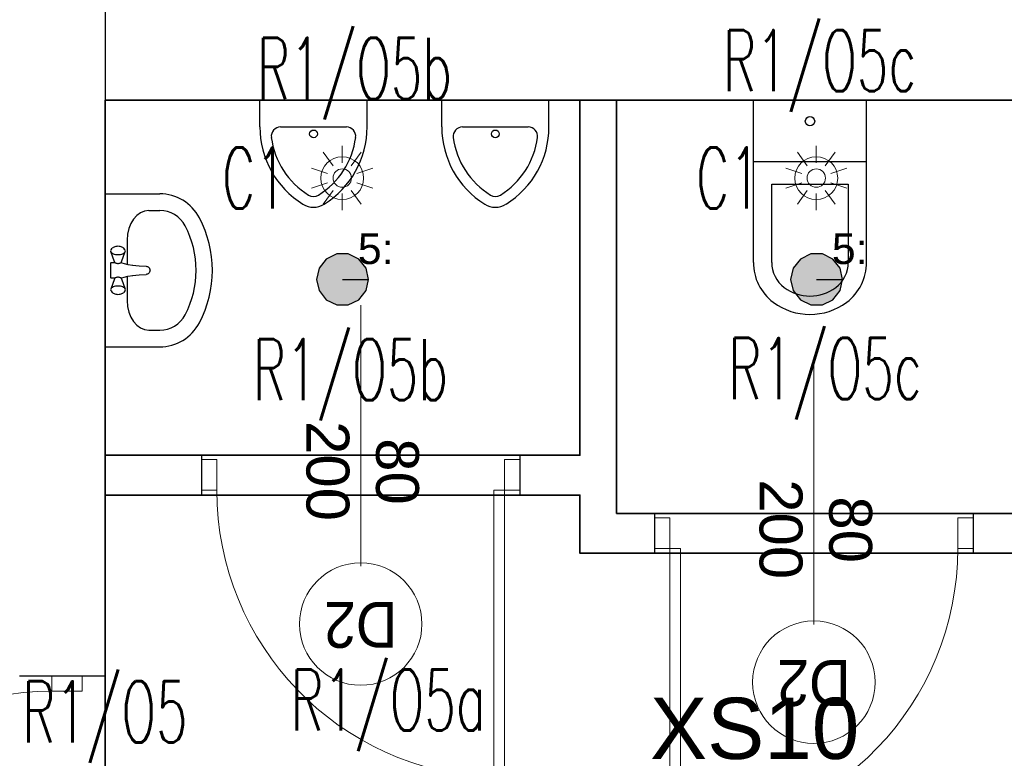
# Model space of a CAD drawing. Header units: millimetres. Extents: x -94648 to 68781, y -29623 to 11990.
# Tile 81 of 181: x -35303 to -34981, y -14186 to -13944. Entities that reach past the tile are written whole.
import ezdxf
from ezdxf.enums import TextEntityAlignment as Align

# ---------------------------------------------------------------- set-up
doc = ezdxf.new("R2010")
doc.units = ezdxf.units.MM
doc.linetypes.add('BUD', pattern=[0])
for name, color, linetype in [('-podklad', 8, 'Continuous'), ('AX - OPISY', 3, 'Continuous'), ('rexp_Leuchten_Besch', 7, 'Continuous'), ('rexp_Oprawy', 7, 'Continuous'), ('Sanitarne', 2, 'Continuous')]:
    doc.layers.add(name, color=color, linetype=linetype)
for name, color, linetype, lineweight in [('A_POWTARZALNE$0$A21_DRZWI_OKNA', 153, 'Continuous', 15), ('A_POWTARZALNE$0$DRZWI OPIS', 2, 'Continuous', 15), ('A_POWTARZALNE$0$opisy drzwi okien', 3, 'Continuous', 15), ('IE_ATRYBUTY_ BLOCK_1', 7, 'Continuous', 18), ('IE_ATRYBUTY_ BLOCK_2', 7, 'Continuous', 18), ('IE_oswietlenie_laczniki', 2, 'Continuous', 20), ('IE_oswietlenie_nr_obw', 51, 'Continuous', 20)]:
    doc.layers.add(name, color=color, linetype=linetype, lineweight=lineweight)
doc.layers.add('Area', color=6, linetype='Continuous', lineweight=35, plot=False)
doc.styles.add('A_POWTARZALNE$0$ISO', font='arial.ttf')
doc.styles.add('ARIAL 1.0', font='arial.ttf')
doc.styles.add('ROMANS', font='romans.shx', dxfattribs={"width": 0.75, "height": 10})
doc.styles.get("Standard").update_dxf_attribs({"font": 'arial.ttf'})

# ---------------------------------------------------------------- blocks, each defined once
blk = doc.blocks.new('A_POWTARZALNE$0$drzwi 104 mur')
at = {"color": 8, "linetype": 'Continuous'}
for p, q in [((0.14, 47), (0.14, 52)), ((10.14, 52), (10.14, 47)), ((0.14, 47), (-93.79, 47)), ((-93.79, 43.5), (-93.79, 47)), ((10.14, 47), (0.14, 47)), ((0.14, 43.5), (0.14, 47)), ((0.14, 43.5), (-93.79, 43.5)), ((24.7, 0), (-24.7, 0)), ((10.14, -47), (0.14, -47)), ((0.14, -47), (0.14, -52)), ((10.14, -52), (10.14, -47))]:
    blk.add_line(p, q, dxfattribs=at)
blk.add_arc((0.14, 47), 94, 182.1338, 270, dxfattribs=at)
blk = doc.blocks.new('A_POWTARZALNE$0$znak drzwi')
at = {"color": 8, "linetype": 'ByBlock'}
blk.add_line((0, 84.16), (0, 0), dxfattribs=at)
at = {"layer": 'A_POWTARZALNE$0$opisy drzwi okien', "color": 8}
blk.add_circle((0, 104.16), 20, dxfattribs=at)
at = {"color": 8, "linetype": 'ByBlock', "style": 'A_POWTARZALNE$0$ISO'}
for tag, p in [('S', (-5, 54.16)), ('H', (17.73, 54.16))]:
    blk.add_attdef(tag, text='', height=14, rotation=90, dxfattribs=at).set_placement(p, align=Align.CENTER)
at = {"layer": 'A_POWTARZALNE$0$opisy drzwi okien', "color": 8, "style": 'A_POWTARZALNE$0$ISO', "width": 0.824464}
blk.add_attdef('DX', text='', height=15, dxfattribs=at).set_placement((-12, 96.66), (12, 96.66), align=Align.FIT)
blk = doc.blocks.new('A$C2B0F0387')
at = {"layer": 'Sanitarne', "color": 8}
for p, q in [((0, 87.5), (0, 0)), ((282.3, 87.5), (67.7, 87.5)), ((282.3, 87.5), (67.7, 87.5)), ((282.3, 87.5), (67.7, 87.5)), ((282.3, 87.5), (67.7, 87.5)), ((282.3, 87.5), (67.7, 87.5)), ((282.3, 87.5), (67.7, 87.5)), ((282.3, 87.5), (67.7, 87.5)), ((282.3, 87.5), (67.7, 87.5)), ((282.3, 87.5), (67.7, 87.5)), ((282.3, 87.5), (67.7, 87.5)), ((282.3, 87.5), (67.7, 87.5)), ((282.3, 87.5), (67.7, 87.5)), ((282.3, 87.5), (67.7, 87.5)), ((282.3, 87.5), (67.7, 87.5)), ((282.3, 87.5), (67.7, 87.5)), ((282.3, 87.5), (67.7, 87.5)), ((282.3, 87.5), (67.7, 87.5)), ((282.3, 87.5), (67.7, 87.5)), ((282.3, 87.5), (67.7, 87.5)), ((282.3, 87.5), (67.7, 87.5)), ((282.3, 87.5), (67.7, 87.5)), ((282.3, 87.5), (67.7, 87.5)), ((282.3, 87.5), (67.7, 87.5)), ((282.3, 87.5), (67.7, 87.5)), ((282.3, 87.5), (67.7, 87.5)), ((282.3, 87.5), (67.7, 87.5)), ((282.3, 87.5), (67.7, 87.5)), ((282.3, 87.5), (67.7, 87.5)), ((282.3, 87.5), (67.7, 87.5)), ((282.3, 87.5), (67.7, 87.5)), ((282.3, 87.5), (67.7, 87.5)), ((282.3, 87.5), (67.7, 87.5)), ((350, 87.5), (350, 0)), ((0, 0), (350, 0)), ((0, 0), (350, 0)), ((0, 0), (350, 0)), ((0, 0), (350, 0)), ((0, 0), (350, 0)), ((0, 0), (350, 0)), ((0, 0), (350, 0)), ((0, 0), (350, 0)), ((0, 0), (350, 0)), ((0, 0), (350, 0)), ((0, 0), (350, 0)), ((0, 0), (350, 0)), ((0, 0), (350, 0)), ((0, 0), (350, 0)), ((0, 0), (350, 0)), ((0, 0), (350, 0)), ((0, 0), (350, 0)), ((0, 0), (350, 0)), ((0, 0), (350, 0)), ((0, 0), (350, 0)), ((0, 0), (350, 0)), ((0, 0), (350, 0)), ((0, 0), (350, 0)), ((0, 0), (350, 0)), ((0, 0), (350, 0)), ((0, 0), (350, 0)), ((0, 0), (350, 0)), ((0, 0), (350, 0)), ((0, 0), (350, 0)), ((0, 0), (350, 0)), ((0, 0), (350, 0)), ((0, 0), (350, 0)), ((0, 0), (350, 0)), ((0, 0), (350, 0)), ((0, 0), (350, 0)), ((0, 0), (350, 0)), ((0, 0), (350, 0)), ((0, 0), (350, 0)), ((0, 0), (350, 0)), ((0, 0), (350, 0)), ((0, 0), (350, 0)), ((0, 0), (350, 0)), ((0, 0), (350, 0)), ((0, 0), (350, 0))]:
    blk.add_line(p, q, dxfattribs=at)
blk.add_circle((175, 110.2), 12.6, dxfattribs=at)
for centre, radius, start, end in [((297.5, 87.5), 297.5, 121.8908, 180), ((175, 284.4), 65.6, 58.1092, 121.8908), ((52.5, 87.5), 297.5, 0, 58.1092), ((297.5, 87.5), 262.5, 121.8908, 172.4725), ((175, 284.4), 30.6, 58.1092, 121.8908), ((52.5, 87.5), 262.5, 7.5275, 58.1092), ((67.7, 118.1), 30.6, 172.9418, 270), ((282.3, 118.1), 30.6, 270, 7.0582)]:
    blk.add_arc(centre, radius, start, end, dxfattribs=at)
blk = doc.blocks.new('A$C5772454B')
at = {"layer": 'Sanitarne', "color": 8}
for p, q in [((0, 169.2), (0, 699.2)), ((0, 699.2), (370, 699.2)), ((370, 169.2), (370, 699.2)), ((0, 499.2), (370, 499.2)), ((60, 169.2), (60, 424.2)), ((60, 424.2), (310, 424.2)), ((310, 424.2), (310, 169.2))]:
    blk.add_line(p, q, dxfattribs=at)
blk.add_ellipse((185, 630.2), major_axis=(-15.3, 0), ratio=0.999954, dxfattribs=at)
for centre, major_axis, start_param, end_param in [((162.5, 169.2), (-162.5, 0), 0, 0.927295), ((162.5, 169.2), (-102.5, 0), 0, 0.927295), ((207.5, 169.2), (-102.5, 0), 2.214297, 3.141593), ((207.5, 169.2), (-162.5, 0), 2.214297, 3.141593), ((185, 199.2), (-140, 0), 0.927295, 2.214297), ((185, 199.2), (-200, 0), 0.927363, 2.214297)]:
    blk.add_ellipse(centre, major_axis=major_axis, ratio=0.999954, start_param=start_param, end_param=end_param, dxfattribs=at)
blk = doc.blocks.new('A$C53951A9D')
at = {"layer": 'Sanitarne', "color": 8}
for p, q in [((0, 500), (178.2, 500)), ((0, 500), (0, 0)), ((142.5, 445.7), (178.2, 445.7)), ((19.3, 317.4), (23, 321.9)), ((24.5, 323.5), (23, 321.9)), ((26.5, 324.9), (24.5, 323.5)), ((28.9, 326.2), (26.5, 324.9)), ((31.8, 327.2), (28.9, 326.2)), ((35, 327.9), (31.8, 327.2)), ((38.3, 328.4), (35, 327.9)), ((41.8, 328.5), (38.3, 328.4)), ((45.3, 328.4), (41.8, 328.5)), ((48.6, 327.9), (45.3, 328.4)), ((51.8, 327.2), (48.6, 327.9)), ((54.7, 326.2), (51.8, 327.2)), ((57.1, 324.9), (54.7, 326.2)), ((59.1, 323.5), (57.1, 324.9)), ((60.6, 321.9), (59.1, 323.5)), ((64.4, 317.4), (60.6, 321.9)), ((71.8, 349), (71.8, 269.7)), ((18.2, 315.4), (17.8, 313.3)), ((17.8, 313.3), (18.2, 311.2)), ((19.3, 317.4), (18.2, 315.4)), ((30, 277.6), (18.2, 311.2)), ((18.2, 311.2), (19.3, 309.2)), ((30, 277.6), (18.2, 311.2)), ((19.3, 309.2), (21, 307.3)), ((21, 307.3), (23.4, 305.6)), ((23.4, 305.6), (26.4, 304.1)), ((26.4, 304.1), (29.8, 302.9)), ((29.8, 302.9), (33.6, 302)), ((33.6, 302), (37.6, 301.5)), ((37.6, 301.5), (41.8, 301.3)), ((41.8, 301.3), (46, 301.5)), ((46, 301.5), (50, 302)), ((50, 302), (53.8, 302.9)), ((53.6, 277.6), (65.4, 311.2)), ((53.8, 302.9), (57.2, 304.1)), ((57.2, 304.1), (60.2, 305.6)), ((60.2, 305.6), (62.6, 307.3)), ((62.6, 307.3), (64.4, 309.2)), ((65.4, 315.4), (64.4, 317.4)), ((64.4, 309.2), (65.4, 311.2)), ((65.8, 313.3), (65.4, 315.4)), ((65.4, 311.2), (65.8, 313.3)), ((17, 273), (16.8, 272.5)), ((17, 273), (16.8, 272.5)), ((16.8, 272.5), (16.8, 272)), ((16.8, 272.5), (16.8, 272)), ((16.8, 272), (16.8, 228)), ((17.2, 273.5), (17, 273)), ((17.2, 273.5), (17, 273)), ((17.5, 273.9), (17.2, 273.5)), ((17.5, 273.9), (17.2, 273.5)), ((17.9, 274.3), (17.5, 273.9)), ((17.9, 274.3), (17.5, 273.9)), ((18.3, 274.6), (17.9, 274.3)), ((18.3, 274.6), (17.9, 274.3)), ((18.8, 274.8), (18.3, 274.6)), ((18.8, 274.8), (18.3, 274.6)), ((19.3, 275), (18.8, 274.8)), ((19.3, 275), (18.8, 274.8)), ((19.8, 275), (19.3, 275)), ((19.8, 275), (19.3, 275)), ((31.8, 275), (19.8, 275)), ((30, 277.6), (30.5, 276.6)), ((30, 277.6), (30.5, 276.6)), ((30.5, 276.6), (31.4, 275.7)), ((30.5, 276.6), (31.4, 275.7)), ((31.4, 275.7), (32.6, 274.8)), ((31.4, 275.7), (32.6, 274.8)), ((31.8, 275), (31.8, 275.4)), ((32.6, 274.8), (34.1, 274.1)), ((32.6, 274.8), (34.1, 274.1)), ((34.1, 274.1), (35.8, 273.5)), ((34.1, 274.1), (35.8, 273.5)), ((35.8, 273.5), (37.7, 273)), ((35.8, 273.5), (37.7, 273)), ((37.7, 273), (39.7, 272.8)), ((37.7, 273), (39.7, 272.8)), ((39.7, 272.8), (41.8, 272.7)), ((39.7, 272.8), (41.8, 272.7)), ((41.8, 272.7), (43.9, 272.8)), ((41.8, 272.7), (43.9, 272.8)), ((43.9, 272.8), (45.9, 273)), ((43.9, 272.8), (45.9, 273)), ((45.9, 273), (47.8, 273.5)), ((45.9, 273), (47.8, 273.5)), ((47.8, 273.5), (49.5, 274.1)), ((47.8, 273.5), (49.5, 274.1)), ((49.5, 274.1), (51, 274.8)), ((49.5, 274.1), (51, 274.8)), ((51, 274.8), (52.2, 275.7)), ((51, 274.8), (52.2, 275.7)), ((51.8, 275), (51.8, 275.4)), ((53.8, 275), (51.8, 275)), ((52.2, 275.7), (53.1, 276.6)), ((53.1, 276.6), (53.6, 277.6)), ((54.3, 275), (53.8, 275)), ((54.3, 275), (53.8, 275)), ((54.8, 274.8), (54.3, 275)), ((54.8, 274.8), (61.7, 271.9)), ((61.4, 272), (73.4, 269.3)), ((73.4, 269.3), (89.7, 267)), ((89.6, 267), (110.7, 265)), ((110.7, 265), (133.9, 263.2)), ((133.9, 263.2), (136, 263)), ((133.9, 263.2), (136, 263)), ((136.1, 263), (136, 263)), ((136.1, 263), (136, 263)), ((136.1, 263), (138.1, 262.4)), ((136.1, 263), (138.1, 262.4)), ((138.1, 262.4), (139.9, 261.4)), ((139.9, 261.4), (141.7, 260)), ((141.7, 260), (143.1, 258.4)), ((141.7, 260), (143.1, 258.4)), ((143.1, 258.4), (144.3, 256.6)), ((143.1, 258.4), (144.3, 256.6)), ((16.8, 228), (16.8, 227.5)), ((16.8, 228), (16.8, 227.5)), ((16.8, 227.5), (17, 227)), ((16.8, 227.5), (17, 227)), ((17, 227), (17.2, 226.5)), ((17, 227), (17.2, 226.5)), ((17.2, 226.5), (17.5, 226.1)), ((17.2, 226.5), (17.5, 226.1)), ((17.5, 226.1), (17.9, 225.7)), ((17.5, 226.1), (17.9, 225.7)), ((17.9, 225.7), (18.3, 225.4)), ((17.9, 225.7), (18.3, 225.4)), ((18.3, 225.4), (18.8, 225.2)), ((18.3, 225.4), (18.8, 225.2)), ((18.8, 225.2), (19.3, 225.1)), ((18.8, 225.2), (19.3, 225.1)), ((32.6, 225.2), (31.4, 224.3)), ((32.6, 225.2), (31.4, 224.3)), ((34.1, 225.9), (32.6, 225.2)), ((34.1, 225.9), (32.6, 225.2)), ((35.8, 226.5), (34.1, 225.9)), ((35.8, 226.5), (34.1, 225.9)), ((37.7, 227), (35.8, 226.5)), ((37.7, 227), (35.8, 226.5)), ((39.7, 227.3), (37.7, 227)), ((39.7, 227.3), (37.7, 227)), ((41.8, 227.3), (39.7, 227.3)), ((41.8, 227.3), (39.7, 227.3)), ((43.9, 227.3), (41.8, 227.3)), ((43.9, 227.3), (41.8, 227.3)), ((45.9, 227), (43.9, 227.3)), ((45.9, 227), (43.9, 227.3)), ((47.8, 226.5), (45.9, 227)), ((47.8, 226.5), (45.9, 227)), ((49.5, 225.9), (47.8, 226.5)), ((49.5, 225.9), (47.8, 226.5)), ((51, 225.2), (49.5, 225.9)), ((51, 225.2), (49.5, 225.9)), ((52.2, 224.3), (51, 225.2)), ((52.2, 224.3), (51, 225.2)), ((54.3, 225.1), (54.8, 225.2)), ((54.3, 225.1), (54.8, 225.2)), ((54.8, 225.2), (61.7, 228.1)), ((54.8, 225.2), (61.7, 228.1)), ((61.4, 228), (73.4, 230.7)), ((71.8, 230.3), (71.8, 151)), ((73.4, 230.7), (89.7, 233)), ((89.6, 233), (110.7, 235)), ((110.7, 235), (133.9, 236.8)), ((136, 237), (133.9, 236.8)), ((136, 237), (133.9, 236.8)), ((136.1, 237), (136, 237)), ((136.1, 237), (136, 237)), ((138.1, 237.6), (136.1, 237)), ((138.1, 237.6), (136.1, 237)), ((139.9, 238.6), (138.1, 237.6)), ((139.9, 238.6), (138.1, 237.6)), ((141.7, 240), (139.9, 238.6)), ((143.1, 241.6), (141.7, 240)), ((143.1, 241.6), (141.7, 240)), ((144.3, 243.5), (143.1, 241.6)), ((144.3, 243.5), (143.1, 241.6)), ((144.3, 256.6), (145.1, 254.4)), ((144.3, 256.6), (145.1, 254.4)), ((145.1, 245.6), (144.3, 243.5)), ((145.1, 245.6), (144.3, 243.5)), ((144.4, 256.1), (145.1, 255)), ((145.1, 245), (144.4, 243.9)), ((145.1, 255), (145.8, 253.4)), ((145.1, 254.4), (145.7, 252.3)), ((145.1, 254.4), (145.7, 252.3)), ((145.7, 247.8), (145.1, 245.6)), ((145.7, 247.8), (145.1, 245.6)), ((145.8, 246.6), (145.1, 245)), ((145.7, 252.3), (145.8, 250)), ((145.7, 252.3), (145.8, 250)), ((145.8, 250), (145.7, 247.8)), ((145.8, 250), (145.7, 247.8)), ((145.8, 253.4), (146.2, 251.7)), ((146.2, 248.3), (145.8, 246.6)), ((146.2, 251.7), (146.3, 250)), ((146.3, 250), (146.2, 248.3)), ((30, 222.4), (18.2, 188.8)), ((19.3, 225.1), (19.8, 225)), ((19.3, 225.1), (19.8, 225)), ((19.8, 225), (31.8, 225)), ((23.4, 194.4), (21, 192.7)), ((23.4, 194.4), (21, 192.7)), ((26.4, 195.9), (23.4, 194.4)), ((26.4, 195.9), (23.4, 194.4)), ((29.8, 197.1), (26.4, 195.9)), ((29.8, 197.1), (26.4, 195.9)), ((33.6, 198), (29.8, 197.1)), ((33.6, 198), (29.8, 197.1)), ((30.5, 223.4), (30, 222.4)), ((30.5, 223.4), (30, 222.4)), ((31.4, 224.3), (30.5, 223.4)), ((31.4, 224.3), (30.5, 223.4)), ((31.8, 225), (31.8, 224.6)), ((37.6, 198.5), (33.6, 198)), ((37.6, 198.5), (33.6, 198)), ((41.8, 198.7), (37.6, 198.5)), ((41.8, 198.7), (37.6, 198.5)), ((46, 198.5), (41.8, 198.7)), ((46, 198.5), (41.8, 198.7)), ((50, 198), (46, 198.5)), ((50, 198), (46, 198.5)), ((53.8, 197.1), (50, 198)), ((53.8, 197.1), (50, 198)), ((51.8, 225), (53.8, 225)), ((51.8, 225), (53.8, 225)), ((51.8, 225), (51.8, 224.6)), ((53.1, 223.4), (52.2, 224.3)), ((53.1, 223.4), (52.2, 224.3)), ((53.6, 222.4), (53.1, 223.4)), ((53.6, 222.4), (53.1, 223.4)), ((53.6, 222.4), (65.4, 188.8)), ((53.8, 225), (54.3, 225.1)), ((53.8, 225), (54.3, 225.1)), ((57.2, 195.9), (53.8, 197.1)), ((57.2, 195.9), (53.8, 197.1)), ((60.2, 194.4), (57.2, 195.9)), ((60.2, 194.4), (57.2, 195.9)), ((62.6, 192.7), (60.2, 194.4)), ((18.2, 188.8), (17.8, 186.7)), ((17.8, 186.7), (18.2, 184.6)), ((19.3, 190.8), (18.2, 188.8)), ((19.3, 190.8), (18.2, 188.8)), ((18.2, 184.6), (19.3, 182.6)), ((21, 192.7), (19.3, 190.8)), ((21, 192.7), (19.3, 190.8)), ((19.3, 182.6), (23, 178.1)), ((23, 178.1), (24.5, 176.5)), ((24.5, 176.5), (26.5, 175.1)), ((26.5, 175.1), (28.9, 173.8)), ((28.9, 173.8), (31.8, 172.8)), ((31.8, 172.8), (35, 172.1)), ((35, 172.1), (38.3, 171.7)), ((38.3, 171.7), (41.8, 171.5)), ((41.8, 171.5), (45.3, 171.7)), ((45.3, 171.7), (48.6, 172.1)), ((48.6, 172.1), (51.8, 172.8)), ((51.8, 172.8), (54.7, 173.8)), ((54.7, 173.8), (57.1, 175.1)), ((57.1, 175.1), (59.1, 176.5)), ((59.1, 176.5), (60.6, 178.1)), ((64.4, 182.6), (60.6, 178.1)), ((64.4, 190.8), (62.6, 192.7)), ((65.4, 188.8), (64.4, 190.8)), ((64.4, 182.6), (65.4, 184.6)), ((65.8, 186.7), (65.4, 188.8)), ((65.4, 184.6), (65.8, 186.7)), ((71.8, 151), (71.8, 151)), ((142.5, 54.3), (178.2, 54.3)), ((0, 0), (178.2, 0))]:
    blk.add_line(p, q, dxfattribs=at)
for centre, major_axis, ratio, start_param, end_param in [((178.2, 349.1), (0, 151), 0.975758, 5.209364, 6.283185), ((142.5, 349), (0, -96.6), 0.732363, 3.141593, 4.712389), ((178.2, 349.1), (0, 96.6), 0.975758, 5.209364, 6.283185), ((0, 250), (0, 358.7), 0.975758, 4.215414, 5.209364), ((0, 250), (0, 304.4), 0.975758, 4.215414, 5.209364), ((142.5, 151), (0, -96.6), 0.732363, 4.712389, 6.283185), ((178.2, 151), (0, 96.6), 0.975758, 3.141593, 4.215414), ((178.2, 151), (0, 151), 0.975758, 3.141593, 4.215414)]:
    blk.add_ellipse(centre, major_axis=major_axis, ratio=ratio, start_param=start_param, end_param=end_param, dxfattribs=at)
blk = doc.blocks.new('Goscim_parter')
at = {"color": 8, "linetype": 'BUD'}
for p, q in [((-35275.06, -12362.74), (-35275.06, -14158.82)), ((-34840.06, -13970.74), (-35275.06, -13970.74)), ((-35120.06, -13970.74), (-35120.06, -14086.74)), ((-35108.06, -13970.74), (-35108.06, -14105.74)), ((-35120.06, -14086.74), (-35275.06, -14086.74)), ((-35275.06, -14099.74), (-35120.06, -14099.74)), ((-35120.06, -14099.74), (-35120.06, -14118.74)), ((-34976.06, -14105.74), (-35108.06, -14105.74)), ((-34840.06, -14118.74), (-35120.06, -14118.74))]:
    blk.add_line(p, q, dxfattribs=at)
for points in [[(-35243.62, -14086.74), (-35243.62, -14099.74)], [(-35139.62, -14086.74), (-35139.62, -14099.74)], [(-35095.65, -14105.74), (-35095.65, -14118.74)], [(-34991.65, -14105.74), (-34991.65, -14118.74)], [(-35303.06, -14158.82), (-35275.06, -14158.82)]]:
    blk.add_lwpolyline(points, dxfattribs=at)
at = {"layer": 'Area', "color": 8, "linetype": 'BUD'}
for points in [[(-35275.06, -13970.74), (-35120.06, -13970.74), (-35120.06, -14086.74), (-35275.06, -14086.74)], [(-35275.06, -13970.74), (-34840.06, -13970.74), (-34840.06, -14283.74), (-35275.06, -14283.74)], [(-35108.06, -13970.74), (-34976.06, -13970.74), (-34976.06, -14105.74), (-35108.06, -14105.74)], [(-34840.06, -14118.74), (-35120.06, -14118.74), (-35120.06, -14099.74), (-35275.06, -14099.74), (-35275.06, -14283.74), (-34840.06, -14283.74), (-34840.06, -14118.74)]]:
    blk.add_lwpolyline(points, close=True, dxfattribs=at)
at = {"layer": 'A_POWTARZALNE$0$A21_DRZWI_OKNA', "color": 8, "xscale": -1}
for p, rotation in [((-35191.62, -14098.3), 270.0000142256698), ((-35292.67, -14210.82), 180.0000142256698)]:
    blk.add_blockref('A_POWTARZALNE$0$drzwi 104 mur', p, dxfattribs=dict(at, rotation=rotation))
at = {"layer": 'A_POWTARZALNE$0$A21_DRZWI_OKNA', "color": 8, "rotation": 89.99998577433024}
blk.add_blockref('A_POWTARZALNE$0$drzwi 104 mur', (-35043.65, -14117.3), dxfattribs=at)
at = {"layer": 'A_POWTARZALNE$0$DRZWI OPIS', "color": 8}
ref = blk.add_blockref('A_POWTARZALNE$0$znak drzwi', (-35191.62, -14037.73), dxfattribs=dict(at, rotation=180.0001772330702))
ref.add_attrib('H', '200', dxfattribs={"layer": '0', "color": 8, "linetype": 'ByBlock', "height": 14, "rotation": 270.0002, "style": 'A_POWTARZALNE$0$ISO'}).set_placement((-35209.35, -14091.89), align=Align.CENTER)
ref.add_attrib('S', '80', dxfattribs={"layer": '0', "color": 8, "linetype": 'ByBlock', "height": 14, "rotation": 270.0002, "style": 'A_POWTARZALNE$0$ISO'}).set_placement((-35186.62, -14092.06), align=Align.CENTER)
ref.add_attrib('DX', 'D2', dxfattribs={"layer": 'A_POWTARZALNE$0$opisy drzwi okien', "color": 8, "height": 15, "rotation": 180.0002, "style": 'A_POWTARZALNE$0$ISO', "width": 0.895951}).set_placement((-35179.62, -14134.65), (-35203.62, -14134.65), align=Align.FIT)
ref = blk.add_blockref('A_POWTARZALNE$0$znak drzwi', (-35043.65, -14056.73), dxfattribs=dict(at, rotation=180.0001772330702))
ref.add_attrib('H', '200', dxfattribs={"layer": '0', "color": 8, "linetype": 'ByBlock', "height": 14, "rotation": 270.0002, "style": 'A_POWTARZALNE$0$ISO'}).set_placement((-35061.38, -14110.89), align=Align.CENTER)
ref.add_attrib('S', '80', dxfattribs={"layer": '0', "color": 8, "linetype": 'ByBlock', "height": 14, "rotation": 270.0002, "style": 'A_POWTARZALNE$0$ISO'}).set_placement((-35038.65, -14111.06), align=Align.CENTER)
ref.add_attrib('DX', 'D2', dxfattribs={"layer": 'A_POWTARZALNE$0$opisy drzwi okien', "color": 8, "height": 15, "rotation": 180.0002, "style": 'A_POWTARZALNE$0$ISO', "width": 0.895951}).set_placement((-35031.65, -14153.65), (-35055.65, -14153.65), align=Align.FIT)
at = {"layer": 'Sanitarne', "color": 8, "xscale": 0.1, "yscale": 0.1, "zscale": 0.1, "rotation": 180}
for p in [(-35189.54, -13970.74), (-35130.15, -13970.74)]:
    blk.add_blockref('A$C2B0F0387', p, dxfattribs=at)
at = {"layer": 'Sanitarne', "color": 8, "xscale": 0.1, "yscale": 0.1, "zscale": 0.1}
for name, p in [('A$C5772454B', (-35063.42, -14040.66)), ('A$C53951A9D', (-35275.06, -14051.34))]:
    blk.add_blockref(name, p, dxfattribs=at)
blk = doc.blocks.new('rexp_lib_21')
at = {"layer": 'rexp_Oprawy', "true_color": 0xb20000}
blk.add_hatch(color=14, dxfattribs=at).paths.add_polyline_path([(0.085, 0), (0.0766, 0.0369), (0.053, 0.0665), (0.0189, 0.0829), (-0.0189, 0.0829), (-0.053, 0.0665), (-0.0766, 0.0369), (-0.085, 0), (-0.0766, -0.0369), (-0.053, -0.0665), (-0.0189, -0.0829), (0.0189, -0.0829), (0.053, -0.0665), (0.0766, -0.0369)])
at = {"layer": 'rexp_Oprawy', "color": 14, "true_color": 0xb20000}
blk.add_lwpolyline([(0.085, 0), (0.0766, 0.0369), (0.053, 0.0665), (0.0189, 0.0829), (-0.0189, 0.0829), (-0.053, 0.0665), (-0.0766, 0.0369), (-0.085, 0), (-0.0766, -0.0369), (-0.053, -0.0665), (-0.0189, -0.0829), (0.0189, -0.0829), (0.053, -0.0665), (0.0766, -0.0369)], close=True, dxfattribs=at)
at = {"layer": 'rexp_Oprawy', "color": 7}
blk.add_lwpolyline([(0.085, 0), (0.0766, 0.0369), (0.053, 0.0665), (0.0189, 0.0829), (-0.0189, 0.0829), (-0.053, 0.0665), (-0.0766, 0.0369), (-0.085, 0), (-0.0766, -0.0369), (-0.053, -0.0665), (-0.0189, -0.0829), (0.0189, -0.0829), (0.053, -0.0665), (0.0766, -0.0369)], close=True, dxfattribs=at)
blk.add_lwpolyline([(0, 0), (0.085, 0)], dxfattribs=at)
at = {"layer": 'rexp_Leuchten_Besch', "flags": 8}
blk.add_attdef('Label', (0.05, 0.05), '', height=0.1, dxfattribs=at)
blk = doc.blocks.new('czujka PIR 360')
for p, q in [((0, 50), (0, 105)), ((-29.4, 40.5), (-61.7, 84.9)), ((29.4, 40.5), (61.7, 84.9)), ((-47.6, 15.5), (-99.8, 32.4)), ((47.6, 15.5), (99.8, 32.4)), ((-47.6, -15.5), (-99.8, -32.4)), ((47.6, -15.5), (99.8, -32.4)), ((-29.4, -40.5), (-61.7, -84.9)), ((0, -50), (0, -105)), ((29.4, -40.5), (61.7, -84.9))]:
    blk.add_line(p, q)
for radius in [70, 30]:
    blk.add_circle((0, 0), radius)
at = {"layer": 'IE_ATRYBUTY_ BLOCK_1', "style": 'ROMANS', "width": 0.6}
blk.add_attdef('TYP', text='', height=200, dxfattribs=at).set_placement((0, 125), align=Align.CENTER)
at = {"layer": 'IE_ATRYBUTY_ BLOCK_2', "style": 'ROMANS', "width": 0.6, "flags": 8}
blk.add_attdef('X1', text='', height=150, dxfattribs=at).set_placement((119.8, 0), align=Align.MIDDLE_LEFT)
at = {"layer": 'IE_ATRYBUTY_ BLOCK_2', "style": 'ROMANS', "width": 0.6}
for tag, p in [('OPIS1', (0, -275)), ('OPIS2', (0, -460))]:
    blk.add_attdef(tag, text='', height=150, dxfattribs=at).set_placement(p, align=Align.CENTER)

msp = doc.modelspace()

# ---------------------------------------------------------------- block references
at = {"layer": '-podklad'}
msp.add_blockref('Goscim_parter', (0, 0), dxfattribs=at)
at = {"layer": 'IE_oswietlenie_laczniki'}
ref = msp.add_blockref('czujka PIR 360', (-35197.66177, -13996.21749), dxfattribs=dict(at, xscale=0.1, yscale=0.1, zscale=0.1))
ref.add_attrib('TYP', 'C1', dxfattribs={"layer": 'IE_ATRYBUTY_ BLOCK_1', "height": 20, "style": 'ROMANS', "width": 0.6}).set_placement((-35226.32797, -14006.19344), align=Align.CENTER)
ref = msp.add_blockref('czujka PIR 360', (-35042.87679, -13996.21749), dxfattribs=dict(at, xscale=0.1, yscale=0.1, zscale=0.1))
ref.add_attrib('TYP', 'C1', dxfattribs={"layer": 'IE_ATRYBUTY_ BLOCK_1', "height": 20, "style": 'ROMANS', "width": 0.6}).set_placement((-35071.54299, -14006.19344), align=Align.CENTER)
at = {"layer": 'rexp_Oprawy'}
ref = msp.add_blockref('rexp_lib_21', (-35197.55841, -14029.28919, 250), dxfattribs=dict(at, xscale=100, yscale=100, zscale=100))
ref.add_attrib('Label', '5:', (-35192.55841, -14024.28919, 250), dxfattribs={"layer": 'rexp_Leuchten_Besch', "height": 10})
ref = msp.add_blockref('rexp_lib_21', (-35042.77343, -14029.28919, 250), dxfattribs=dict(at, xscale=100, yscale=100, zscale=100))
ref.add_attrib('Label', '5:', (-35037.77343, -14024.28919, 250), dxfattribs={"layer": 'rexp_Leuchten_Besch', "height": 10})

# ---------------------------------------------------------------- texts
at = {"layer": 'AX - OPISY', "style": 'ARIAL 1.0'}
msp.add_text('XS10', height=20, dxfattribs=at).set_placement((-35062.9688, -14175.95371), align=Align.MIDDLE)
at = {"layer": 'IE_oswietlenie_nr_obw', "style": 'ROMANS', "width": 0.6}
for s, p in [('R1/O5c', (-35073.33027, -13967.8443)), ('R1/O5b', (-35225.51301, -13970.37928)), ('R1/O5c', (-35071.57803, -14068.4227)), ('R1/O5b', (-35226.82623, -14068.77315)), ('R1/O5a', (-35214.56057, -14176.71095)), ('R1/O5', (-35302.17242, -14180.56587))]:
    msp.add_text(s, height=20, dxfattribs=at).set_placement(p)

doc.saveas('drawing.dxf')
